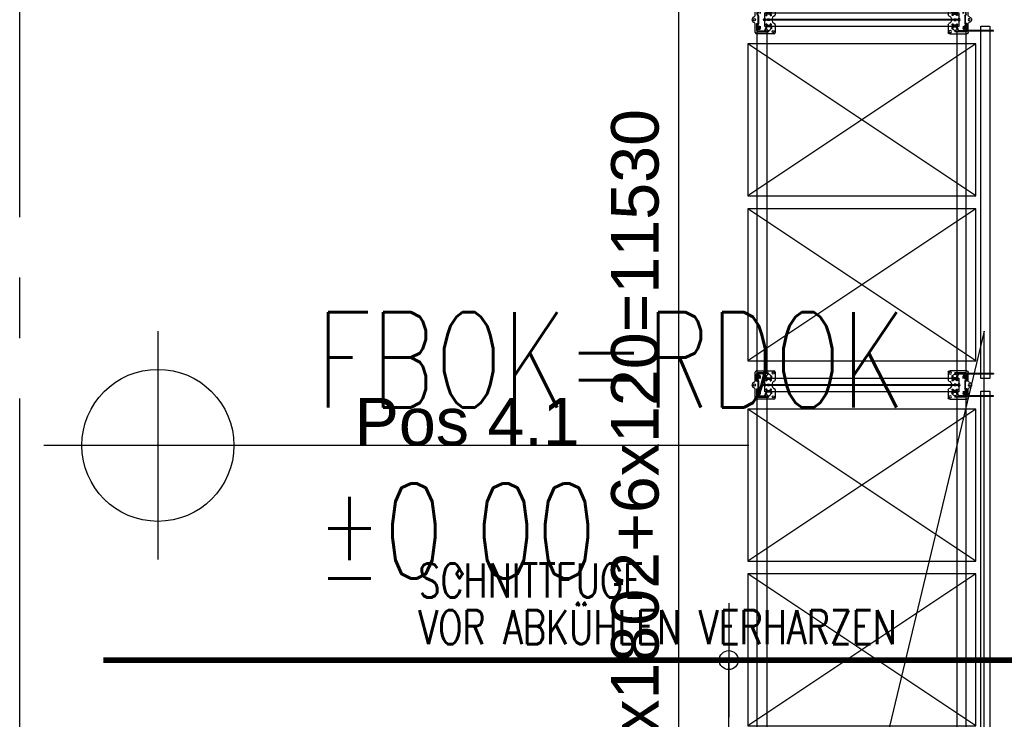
# Model space of a CAD drawing. Extents: x 34560 to 100229, y -303284 to -152113.
# Tile 45 of 74: x 34954 to 40134, y -164098 to -160416. Entities that reach past the tile are written whole.
import ezdxf
from ezdxf import colors
from ezdxf.entities.mleader import LeaderData, LeaderLine
from ezdxf.math import Vec2, Vec3

# ---------------------------------------------------------------- set-up
doc = ezdxf.new("R2010")
doc.units = 0
doc.header["$LTSCALE"] = 100
doc.header["$PDMODE"] = 1
for name, pattern in [('A_CGEG-_-____-A-$0$AUSGEZOGEN', [0]), ('A_CGEG-_-____-A-$0$MITTE2', [28.575, 19.05, -3.175, 3.175, -3.175]), ('A_CGEG-_-____-A-$0$VERDECKT2', [4.7625, 3.175, -1.5875]), ('MITTELLINIE', [2, 1.25, -0.25, 0.25, -0.25]), ('VERDECKT2', [0.1875, 0.125, -0.0625])]:
    doc.linetypes.add(name, pattern=pattern)
doc.layers.get('0').update_dxf_attribs({"linetype": 'CONTINUOUS'})
doc.layers.get('Defpoints').update_dxf_attribs({"linetype": 'CONTINUOUS'})
for name, color, linetype in [('A_CGEG-_-____-A-$0$A3-BEMA-HOE200', 8, 'A_CGEG-_-____-A-$0$AUSGEZOGEN'), ('A_CGEG-_-____-A-$0$A3-BEMA-SS-100', 8, 'CONTINUOUS'), ('A_CGEG-_-____-A-$0$A3-FUGE-------', 2, 'A_CGEG-_-____-A-$0$VERDECKT2'), ('A_CGEG-_-____-A-$0$A3-SCHN-LIN100', 50, 'A_CGEG-_-____-A-$0$MITTE2'), ('A_CGEG-_-____-A-$0$A3-SCHN-LIN200', 50, 'A_CGEG-_-____-A-$0$MITTE2'), ('A_CGEG-_-____-A-$0$A3-TEXT-A--100', 210, 'CONTINUOUS'), ('BITO_BUILDING', 8, 'CONTINUOUS'), ('BITO_DIMENSION', 7, 'CONTINUOUS'), ('BITO_FUßPLATTE', 2, 'CONTINUOUS'), ('BITO_PACKAGING', 4, 'CONTINUOUS'), ('BITO_RACKING_STA', 1, 'CONTINUOUS'), ('BITO_TEXT', 7, 'CONTINUOUS'), ('BITO_TRAVERSEN', 3, 'CONTINUOUS'), ('BITO_ZUBEHÖR', 5, 'CONTINUOUS')]:
    doc.layers.add(name, color=color, linetype=linetype)
doc.styles.add('A_CGEG-_-____-A-$0$NORMAL', font='romans.shx', dxfattribs={"width": 0.75})
doc.styles.get("Standard").update_dxf_attribs({"font": 'ARIAL.TTF'})
doc.dimstyles.new('BITO_100', dxfattribs={"dimscale": 100, "dimtxt": 2.5, "dimasz": 3, "dimexe": 1, "dimexo": 1, "dimgap": 1, "dimtad": 1, "dimdsep": 46, "dimtxsty": 'Standard', "dimcen": 0.09, "dimclrd": 256, "dimclre": 256, "dimclrt": 256, "dimazin": 0, "dimtfac": 0.8, "dimtix": 1, "dimtofl": 0, "dimtmove": 0, "dimatfit": 3, "dimfxl": 0, "dimtolj": 1, "dimtzin": 0, "dimlwd": -1, "dimarcsym": 0})

# ---------------------------------------------------------------- blocks, each defined once
blk = doc.blocks.new('A_CGEG-_-____-A-$0$EH200-02')
at = {"layer": 'A_CGEG-_-____-A-$0$A3-BEMA-HOE200'}
for p, q in [((0, 60), (0, -60)), ((310.94, 0), (-60, 0))]:
    blk.add_line(p, q, dxfattribs=at)
blk.add_circle((0, 0), 40, dxfattribs=at)
at = {"layer": 'A_CGEG-_-____-A-$0$A3-BEMA-HOE200', "style": 'A_CGEG-_-____-A-$0$NORMAL', "width": 0.75}
for tag, p in [('F??', (83.18, 20)), ('%%P0.00', (83.18, -70))]:
    blk.add_attdef(tag, p, '', height=50, dxfattribs=at)
blk = doc.blocks.new('A_CGEG-_-____-A-$0$ARCH-BEMTICK')
blk.add_line((0.3, 0), (-0.3, 0))
blk.add_circle((0, 0), 0.05)
blk = doc.blocks.new('EG-C-202ff GR kurz oReg')
at = {"layer": 'A_CGEG-_-____-A-$0$A3-BEMA-SS-100'}
for p, q in [((-624, 10800), (-109.8, 10800)), ((-469.8, 2100), (-469.8, 10800))]:
    blk.add_line(p, q, dxfattribs=at)
at = {"layer": 'A_CGEG-_-____-A-$0$A3-FUGE-------', "const_width": 30}
blk.add_lwpolyline([(1200, 10800), (-3760.5, 10800)], dxfattribs=at)
at = {"layer": 'A_CGEG-_-____-A-$0$A3-SCHN-LIN100'}
blk.add_line((-4200, 1700), (-4200, 17900), dxfattribs=at)
at = {"layer": 'A_CGEG-_-____-A-$0$A3-SCHN-LIN200'}
blk.add_line((-4200, 1700), (-4200, 17900), dxfattribs=at)
at = {"xscale": 10, "yscale": 10, "zscale": 10}
blk.add_blockref('A_CGEG-_-____-A-$0$EH200-02', (-3473, 11930.1), dxfattribs=at).add_auto_attribs({'F??': 'FBOK=RDOK', '%%P0.00': '%%p0.00'})
at = {"layer": 'A_CGEG-_-____-A-$0$A3-BEMA-SS-100', "xscale": 1000, "yscale": 1000, "zscale": 10, "rotation": 90}
blk.add_blockref('A_CGEG-_-____-A-$0$ARCH-BEMTICK', (-469.8, 10800), dxfattribs=at)
at = {"layer": 'A_CGEG-_-____-A-$0$A3-TEXT-A--100', "style": 'A_CGEG-_-____-A-$0$NORMAL', "width": 0.75}
for s, p in [('SCHNITTFUGE', (-2102.2, 11129.1)), ('VOR ABKÜHLEN VERHARZEN', (-2102.2, 10883.5))]:
    blk.add_text(s, height=180, dxfattribs=at).set_placement(p)
blk = doc.blocks.new('Stütze P4 ds')
at = {"color": 0}
for p, q in [((-47.5, 70.5), (-40, 70.5)), ((-47.5, 68.5), (-47.5, 70.5)), ((-40, 68.5), (-47.5, 68.5)), ((-37.5, 46.1), (-37.5, 66)), ((-35.5, 66), (-35.5, 46.1)), ((35.5, 46.1), (35.5, 66)), ((37.5, 66), (37.5, 46.1)), ((40, 70.5), (47.5, 70.5)), ((47.5, 68.5), (40, 68.5)), ((47.5, 70.5), (47.5, 68.5)), ((-60, -0.5), (-60, 33)), ((-58, 33), (-58, -0.5)), ((-57, 37.3), (-39.1, 43.8)), ((-38.5, 41.9), (-56.4, 35.4)), ((-21, 2), (21, 2)), ((21, 0), (-21, 0)), ((56.4, 35.4), (38.5, 41.9)), ((39.1, 43.8), (57, 37.3)), ((58, -0.5), (58, 33)), ((60, 33), (60, -0.5)), ((-57.5, -5), (-62.5, -5)), ((-60, -2.5), (-60, -7.5)), ((-55.5, -3), (-27.9, -3)), ((-27.9, -5), (-55.5, -5)), ((-25.7, -1.8), (-24.9, -0.2)), ((-23.1, -1.2), (-24, -2.8)), ((24, -2.8), (23.1, -1.2)), ((24.9, -0.2), (25.7, -1.8)), ((27.9, -3), (55.5, -3)), ((55.5, -5), (27.9, -5)), ((57.5, -5), (62.5, -5)), ((60, -2.5), (60, -7.5))]:
    blk.add_line(p, q, dxfattribs=at)
at = {"color": 5, "linetype": 'Continuous'}
for p, q in [((-40, 55), (-33, 55)), ((33, 55), (40, 55))]:
    blk.add_line(p, q, dxfattribs=at)
at = {"color": 6}
for p, q in [((-37.5, 60.1), (-35.5, 60.1)), ((35.5, 60.1), (37.5, 60.1)), ((-37.5, 49.8), (-35.5, 49.8)), ((35.5, 49.8), (37.5, 49.8)), ((-46.5, -5), (-46.5, -3)), ((-33, -3), (-33, -5)), ((-32.5, -3), (-32.5, -5)), ((32.5, -5), (32.5, -3)), ((33, -5), (33, -3)), ((46.5, -3), (46.5, -5))]:
    blk.add_line(p, q, dxfattribs=at)
at = {"color": 0}
for centre, radius, start, end in [((-40, 66), 4.5, 0, 90), ((-40, 66), 2.5, 0, 90), ((40, 66), 4.5, 90, 180), ((40, 66), 2.5, 90, 180), ((-55.5, 33), 4.5, 110, 180), ((-55.5, 33), 2.5, 110, 180), ((-40, 46.1), 2.5, 290, 0), ((-40, 46.1), 4.5, 290, 0), ((-21, -2.5), 4.5, 90, 150), ((-21, -2.5), 2.5, 90, 150), ((21, -2.5), 4.5, 30, 90), ((21, -2.5), 2.5, 30, 90), ((40, 46.1), 4.5, 180, 250), ((40, 46.1), 2.5, 180, 250), ((55.5, 33), 2.5, 0, 70), ((55.5, 33), 4.5, 0, 70), ((-55.5, -0.5), 4.5, 180, 270), ((-55.5, -0.5), 2.5, 180, 270), ((-27.9, -0.5), 2.5, 270, 330), ((-27.9, -0.5), 4.5, 270, 330), ((27.9, -0.5), 4.5, 210, 270), ((27.9, -0.5), 2.5, 210, 270), ((55.5, -0.5), 4.5, 270, 0), ((55.5, -0.5), 2.5, 270, 0)]:
    blk.add_arc(centre, radius, start, end, dxfattribs=at)
blk = doc.blocks.new('Fußplatte M mL DS')
at = {"color": 0}
for p, q in [((-75, -7), (-75, 82)), ((-67, 90), (-26.2, 90)), ((-56.5, 54.8), (-56.5, 55.2)), ((-46, 66.1), (-35.3, 66.5)), ((-35.3, 66.5), (-35.3, 66.5)), ((-35.3, 66.5), (-28.8, 66.5)), ((-29.3, 66.4), (-35.3, 66.4)), ((-35.3, 66), (-35.3, 66.4)), ((-35.3, 55.1), (-35.3, 66)), ((-35.3, 54.9), (-35.3, 55.1)), ((-35.3, 44), (-35.3, 54.9)), ((-29.3, 66), (-29.3, 66.4)), ((-29.3, 66), (-29.3, 55.1)), ((-29.3, 54.9), (-29.3, 55.1)), ((-29.3, 54.9), (-29.3, 44)), ((-3.5, 49.5), (-3.5, 58.5)), ((-2.6, 58.7), (0, 54.9)), ((-2.5, 56.9), (-2.5, 49.5)), ((-0.5, 53.8), (-2.5, 56.9)), ((0, 54.9), (2.6, 58.8)), ((2.5, 56.9), (0.5, 53.8)), ((2.5, 49.5), (2.5, 56.9)), ((3.5, 58.5), (3.5, 49.5)), ((26.2, 90), (67, 90)), ((31, 66.5), (27.6, 66.5)), ((28.8, 66.5), (35.3, 66.5)), ((29.3, 66), (29.3, 66.4)), ((29.3, 55.1), (29.3, 66)), ((29.3, 54.9), (29.3, 55.1)), ((29.3, 44), (29.3, 54.9)), ((29.5, 66.4), (35.3, 66.4)), ((35.3, 66.5), (35.3, 66.5)), ((35.3, 66.5), (46, 66.1)), ((35.3, 66), (35.3, 66.4)), ((35.3, 66), (35.3, 55.1)), ((35.3, 54.9), (35.3, 55.1)), ((35.3, 54.9), (35.3, 44)), ((56.6, 55.2), (56.6, 54.8)), ((75, 82), (75, -7)), ((-51.1, 3.9), (-51.1, 7.1)), ((-49.8, 7), (-49.8, 4)), ((-47.1, 11.1), (-34.9, 11.1)), ((-42.7, 11), (-46.9, 11)), ((-46.9, 0), (-42.7, 0)), ((-35.3, 43.5), (-46, 43.9)), ((-45.5, 7), (-45.5, 4)), ((-36.1, 11), (-42.7, 11)), ((-42.7, 0), (-36.1, 0)), ((-33.3, 11), (-36.1, 11)), ((-33.3, 0), (-36.1, 0)), ((-35.3, 43.6), (-35.3, 44)), ((-29.5, 43.6), (-35.3, 43.6)), ((-28.8, 43.5), (-35.3, 43.5)), ((-35.3, 43.5), (-35.3, 43.5)), ((-34.9, 11.1), (-34.9, 11)), ((-34.9, 11), (-33.3, 11)), ((-33.3, 11), (-33.3, 11)), ((-33.3, 11), (-33.3, 11)), ((-33.3, 0), (-33.3, 0)), ((-33.3, 0), (-33.3, 0)), ((-31, 43.5), (-27.6, 43.5)), ((-29.3, 43.6), (-29.3, 44)), ((27.6, 43.5), (31, 43.5)), ((35.3, 43.5), (28.8, 43.5)), ((29.3, 43.6), (29.3, 44)), ((35.3, 43.6), (29.5, 43.6)), ((33.3, 11), (33.3, 11)), ((33.3, 11), (33.3, 11)), ((33.3, 11), (34.9, 11)), ((33.3, 11), (36.1, 11)), ((33.3, 0), (33.3, 0)), ((33.3, 0), (33.3, 0)), ((33.3, 0), (36.1, 0)), ((34.9, 11), (34.9, 11.1)), ((34.9, 11.1), (47.1, 11.1)), ((35.3, 43.6), (35.3, 44)), ((46, 43.9), (35.3, 43.5)), ((35.3, 43.5), (35.3, 43.5)), ((36.1, 11), (42.7, 11)), ((42.7, 0), (36.1, 0)), ((46.9, 11), (42.7, 11)), ((42.7, 0), (46.9, 0)), ((45.5, 7), (45.5, 4)), ((49.8, 7), (49.8, 4)), ((51.1, 7.1), (51.1, 3.9)), ((-26.2, -15), (-67, -15)), ((-34.9, -0.1), (-47.1, -0.1)), ((-33.3, 0), (-34.9, 0)), ((-34.9, 0), (-34.9, -0.1)), ((67, -15), (26.2, -15)), ((34.9, 0), (33.3, 0)), ((34.9, -0.1), (34.9, 0)), ((47.1, -0.1), (34.9, -0.1))]:
    blk.add_line(p, q, dxfattribs=at)
at = {"color": 0, "ltscale": 11.42808}
for p, q in [((-35.3, 60.5), (-29.3, 60.5)), ((35.3, 60.5), (29.3, 60.5)), ((-35.3, 49.5), (-29.3, 49.5)), ((35.3, 49.5), (29.3, 49.5))]:
    blk.add_line(p, q, dxfattribs=at)
at = {"color": 0, "flags": 128}
for points in [[(-27.6, 66.5), (-27.7, 66.5), (-27.8, 66.5), (-27.9, 66.5), (-28.1, 66.5), (-28.2, 66.5), (-28.3, 66.5), (-28.4, 66.4), (-28.5, 66.4), (-28.6, 66.4), (-28.7, 66.4), (-28.7, 66.4), (-28.8, 66.4), (-28.9, 66.4), (-28.9, 66.4), (-29, 66.4), (-29.1, 66.4), (-29.1, 66.4), (-29.1, 66.4), (-29.2, 66.4), (-29.2, 66.4), (-29.2, 66.4), (-29.2, 66.4), (-29.3, 66.4), (-29.3, 66.4)], [(-25.3, 63), (-25.4, 63), (-25.6, 63), (-25.7, 63.1), (-25.9, 63.1), (-26, 63.2), (-26.2, 63.3), (-26.3, 63.4), (-26.5, 63.5), (-26.6, 63.6), (-26.7, 63.7), (-26.8, 63.9), (-26.9, 64), (-27, 64.2), (-27.1, 64.4), (-27.2, 64.6), (-27.3, 64.7), (-27.3, 64.9), (-27.4, 65.1), (-27.5, 65.4), (-27.5, 65.6), (-27.5, 65.8), (-27.5, 66), (-27.6, 66.2), (-27.6, 66.5)], [(-3.5, 58.5), (-3.5, 58.5), (-3.5, 58.6), (-3.5, 58.6), (-3.5, 58.7), (-3.5, 58.7), (-3.5, 58.7), (-3.5, 58.7), (-3.4, 58.8), (-3.4, 58.8), (-3.4, 58.8), (-3.4, 58.9), (-3.4, 58.9), (-3.4, 58.9), (-3.3, 58.9), (-3.3, 58.9), (-3.3, 58.9), (-3.2, 59), (-3.2, 59), (-3.2, 59), (-3.1, 59), (-3.1, 59), (-3.1, 59), (-3, 59), (-3, 59)], [(-3, 59), (-3, 59), (-3, 59), (-2.9, 59), (-2.9, 59), (-2.9, 59), (-2.9, 59), (-2.8, 59), (-2.8, 59), (-2.8, 59), (-2.8, 59), (-2.8, 58.9), (-2.8, 58.9), (-2.7, 58.9), (-2.7, 58.9), (-2.7, 58.9), (-2.7, 58.9), (-2.7, 58.9), (-2.7, 58.9), (-2.6, 58.8), (-2.6, 58.8), (-2.6, 58.8), (-2.6, 58.8), (-2.6, 58.8), (-2.6, 58.7)], [(0, 53.5), (0, 53.5), (0, 53.5), (-0.1, 53.5), (-0.1, 53.5), (-0.1, 53.5), (-0.1, 53.5), (-0.2, 53.5), (-0.2, 53.5), (-0.2, 53.5), (-0.2, 53.6), (-0.2, 53.6), (-0.3, 53.6), (-0.3, 53.6), (-0.3, 53.6), (-0.3, 53.6), (-0.3, 53.6), (-0.3, 53.7), (-0.4, 53.7), (-0.4, 53.7), (-0.4, 53.7), (-0.4, 53.7), (-0.4, 53.8), (-0.5, 53.8), (-0.5, 53.8)], [(0.5, 53.8), (0.4, 53.8), (0.4, 53.8), (0.4, 53.7), (0.4, 53.7), (0.4, 53.7), (0.4, 53.7), (0.3, 53.7), (0.3, 53.6), (0.3, 53.6), (0.3, 53.6), (0.3, 53.6), (0.2, 53.6), (0.2, 53.6), (0.2, 53.6), (0.2, 53.5), (0.2, 53.5), (0.1, 53.5), (0.1, 53.5), (0.1, 53.5), (0.1, 53.5), (0.1, 53.5), (0, 53.5), (0, 53.5), (0, 53.5)], [(2.6, 58.8), (2.6, 58.8), (2.6, 58.8), (2.6, 58.8), (2.6, 58.8), (2.6, 58.9), (2.7, 58.9), (2.7, 58.9), (2.7, 58.9), (2.7, 58.9), (2.7, 58.9), (2.7, 58.9), (2.8, 58.9), (2.8, 59), (2.8, 59), (2.8, 59), (2.8, 59), (2.8, 59), (2.9, 59), (2.9, 59), (2.9, 59), (2.9, 59), (3, 59), (3, 59), (3, 59)], [(3, 59), (3, 59), (3.1, 59), (3.1, 59), (3.1, 59), (3.2, 59), (3.2, 59), (3.2, 59), (3.3, 58.9), (3.3, 58.9), (3.3, 58.9), (3.4, 58.9), (3.4, 58.9), (3.4, 58.9), (3.4, 58.8), (3.4, 58.8), (3.4, 58.8), (3.5, 58.7), (3.5, 58.7), (3.5, 58.7), (3.5, 58.7), (3.5, 58.6), (3.5, 58.6), (3.5, 58.5), (3.5, 58.5)], [(27.6, 66.5), (27.6, 66.2), (27.5, 66), (27.5, 65.8), (27.5, 65.6), (27.5, 65.4), (27.4, 65.1), (27.3, 64.9), (27.3, 64.7), (27.2, 64.6), (27.1, 64.4), (27, 64.2), (26.9, 64), (26.8, 63.9), (26.7, 63.7), (26.6, 63.6), (26.5, 63.5), (26.3, 63.4), (26.2, 63.3), (26, 63.2), (25.9, 63.1), (25.7, 63.1), (25.6, 63), (25.4, 63), (25.3, 63)], [(27.6, 66.5), (27.7, 66.5), (27.8, 66.5), (27.9, 66.5), (28.1, 66.5), (28.2, 66.5), (28.3, 66.5), (28.4, 66.4), (28.5, 66.4), (28.6, 66.4), (28.7, 66.4), (28.7, 66.4), (28.8, 66.4), (28.9, 66.4), (28.9, 66.4), (29, 66.4), (29.1, 66.4), (29.1, 66.4), (29.1, 66.4), (29.2, 66.4), (29.2, 66.4), (29.2, 66.4), (29.2, 66.4), (29.3, 66.4), (29.3, 66.4)], [(35.3, 66.4), (35.3, 66.4), (35.2, 66.4), (35.2, 66.4), (35.1, 66.4), (35.1, 66.4), (35, 66.4), (34.9, 66.4), (34.8, 66.4), (34.6, 66.4), (34.5, 66.4), (34.3, 66.4), (34.1, 66.4), (33.9, 66.4), (33.7, 66.4), (33.5, 66.4), (33.3, 66.4), (33, 66.4), (32.8, 66.5), (32.5, 66.5), (32.2, 66.5), (32, 66.5), (31.7, 66.5), (31.3, 66.5), (31, 66.5)], [(-35.3, 43.6), (-35.3, 43.6), (-35.2, 43.6), (-35.2, 43.6), (-35.1, 43.6), (-35.1, 43.6), (-35, 43.6), (-34.9, 43.6), (-34.8, 43.6), (-34.6, 43.6), (-34.5, 43.6), (-34.3, 43.6), (-34.1, 43.6), (-34, 43.6), (-33.7, 43.6), (-33.5, 43.6), (-33.3, 43.6), (-33.1, 43.6), (-32.8, 43.5), (-32.5, 43.5), (-32.3, 43.5), (-32, 43.5), (-31.7, 43.5), (-31.4, 43.5), (-31, 43.5)], [(-27.6, 43.5), (-27.7, 43.5), (-27.8, 43.5), (-27.9, 43.5), (-28.1, 43.5), (-28.2, 43.5), (-28.3, 43.5), (-28.4, 43.6), (-28.5, 43.6), (-28.6, 43.6), (-28.7, 43.6), (-28.7, 43.6), (-28.8, 43.6), (-28.9, 43.6), (-28.9, 43.6), (-29, 43.6), (-29.1, 43.6), (-29.1, 43.6), (-29.1, 43.6), (-29.2, 43.6), (-29.2, 43.6), (-29.2, 43.6), (-29.2, 43.6), (-29.3, 43.6), (-29.3, 43.6)], [(-27.6, 43.5), (-27.6, 43.8), (-27.6, 44), (-27.5, 44.2), (-27.5, 44.4), (-27.5, 44.6), (-27.4, 44.9), (-27.4, 45.1), (-27.3, 45.3), (-27.2, 45.5), (-27.1, 45.6), (-27, 45.8), (-26.9, 46), (-26.8, 46.1), (-26.7, 46.3), (-26.6, 46.4), (-26.5, 46.5), (-26.3, 46.6), (-26.2, 46.7), (-26, 46.8), (-25.9, 46.9), (-25.7, 46.9), (-25.6, 47), (-25.4, 47), (-25.3, 47)], [(-3, 49), (-3, 49), (-3.1, 49), (-3.1, 49), (-3.1, 49), (-3.2, 49), (-3.2, 49), (-3.2, 49), (-3.3, 49.1), (-3.3, 49.1), (-3.3, 49.1), (-3.4, 49.1), (-3.4, 49.1), (-3.4, 49.1), (-3.4, 49.2), (-3.4, 49.2), (-3.4, 49.2), (-3.5, 49.3), (-3.5, 49.3), (-3.5, 49.3), (-3.5, 49.3), (-3.5, 49.4), (-3.5, 49.4), (-3.5, 49.5), (-3.5, 49.5)], [(-2.5, 49.5), (-2.5, 49.5), (-2.5, 49.4), (-2.5, 49.4), (-2.5, 49.3), (-2.5, 49.3), (-2.5, 49.3), (-2.5, 49.3), (-2.6, 49.2), (-2.6, 49.2), (-2.6, 49.2), (-2.6, 49.1), (-2.6, 49.1), (-2.6, 49.1), (-2.7, 49.1), (-2.7, 49.1), (-2.7, 49.1), (-2.7, 49), (-2.8, 49), (-2.8, 49), (-2.8, 49), (-2.9, 49), (-2.9, 49), (-3, 49), (-3, 49)], [(3, 49), (3, 49), (2.9, 49), (2.9, 49), (2.8, 49), (2.8, 49), (2.8, 49), (2.7, 49), (2.7, 49.1), (2.7, 49.1), (2.7, 49.1), (2.6, 49.1), (2.6, 49.1), (2.6, 49.1), (2.6, 49.2), (2.6, 49.2), (2.6, 49.2), (2.5, 49.3), (2.5, 49.3), (2.5, 49.3), (2.5, 49.3), (2.5, 49.4), (2.5, 49.4), (2.5, 49.5), (2.5, 49.5)], [(3.5, 49.5), (3.5, 49.5), (3.5, 49.4), (3.5, 49.4), (3.5, 49.3), (3.5, 49.3), (3.5, 49.3), (3.5, 49.3), (3.4, 49.2), (3.4, 49.2), (3.4, 49.2), (3.4, 49.1), (3.4, 49.1), (3.4, 49.1), (3.3, 49.1), (3.3, 49.1), (3.3, 49.1), (3.2, 49), (3.2, 49), (3.2, 49), (3.1, 49), (3.1, 49), (3.1, 49), (3, 49), (3, 49)], [(25.3, 47), (25.4, 47), (25.6, 47), (25.7, 46.9), (25.9, 46.9), (26, 46.8), (26.2, 46.7), (26.3, 46.6), (26.5, 46.5), (26.6, 46.4), (26.7, 46.3), (26.8, 46.1), (26.9, 46), (27, 45.8), (27.1, 45.6), (27.2, 45.5), (27.3, 45.3), (27.4, 45.1), (27.4, 44.9), (27.5, 44.6), (27.5, 44.4), (27.5, 44.2), (27.6, 44), (27.6, 43.8), (27.6, 43.5)], [(27.6, 43.5), (27.7, 43.5), (27.8, 43.5), (27.9, 43.5), (28.1, 43.5), (28.2, 43.5), (28.3, 43.5), (28.4, 43.6), (28.5, 43.6), (28.6, 43.6), (28.7, 43.6), (28.7, 43.6), (28.8, 43.6), (28.9, 43.6), (28.9, 43.6), (29, 43.6), (29.1, 43.6), (29.1, 43.6), (29.1, 43.6), (29.2, 43.6), (29.2, 43.6), (29.2, 43.6), (29.2, 43.6), (29.3, 43.6), (29.3, 43.6)], [(35.3, 43.6), (35.3, 43.6), (35.2, 43.6), (35.2, 43.6), (35.1, 43.6), (35.1, 43.6), (35, 43.6), (34.9, 43.6), (34.8, 43.6), (34.6, 43.6), (34.5, 43.6), (34.3, 43.6), (34.1, 43.6), (34, 43.6), (33.7, 43.6), (33.5, 43.6), (33.3, 43.6), (33.1, 43.6), (32.8, 43.5), (32.5, 43.5), (32.3, 43.5), (32, 43.5), (31.7, 43.5), (31.4, 43.5), (31, 43.5)]]:
    blk.add_lwpolyline(points, dxfattribs=at)
at = {"color": 0}
for centre, radius in [((-62.5, 79.2), 5.75), ((62.5, 79.2), 5.75), ((0, 34), 6.5), ((0, -20), 5.75)]:
    blk.add_circle(centre, radius, dxfattribs=at)
for centre, radius, start, end in [((-67, 82), 8, 90, 180), ((-45.6, 55.2), 10.9, 92, 180), ((-45.6, 54.8), 10.9, 180, 268), ((-25.2, 66.5), 3.5, 269.8363, 180), ((-26.2, 84), 6, 20.9248, 90), ((0, 94), 22, 200.9248, 339.0752), ((26.2, 84), 6, 90, 159.0752), ((25.2, 66.5), 3.5, 0, 270.1637), ((45.6, 55.2), 10.9, 0, 88), ((45.6, 54.8), 10.9, 272, 0), ((67, 82), 8, 0, 90), ((-47.1, 7.1), 4, 90, 180), ((-47.1, 3.9), 4, 180, 270), ((-25.3, 43.5), 3.5, 180.1637, 90), ((25.3, 43.5), 3.5, 90, 359.8363), ((47.1, 7.1), 4, 0, 90), ((47.1, 3.9), 4, 270, 0), ((-67, -7), 8, 180, 270), ((-26.2, -29), 14, 20.9248, 90), ((0, -19), 14, 200.9248, 339.0752), ((26.2, -29), 14, 90, 159.0752), ((67, -7), 8, 270, 0)]:
    blk.add_arc(centre, radius, start, end, dxfattribs=at)
for centre, major_axis, start_param, end_param in [((-46.9, 7), (0, 4), 0, 1.570796), ((-46.9, 4), (0, -4), 4.712389, 6.283185), ((-42.7, 7), (0, 4), 0, 1.570796), ((-42.7, 4), (0, -4), 4.712389, 6.283185), ((42.7, 7), (0, 4), 4.712389, 6.283185), ((42.7, 4), (0, -4), 0, 1.570796), ((46.9, 7), (0, 4), 4.712389, 6.283185), ((46.9, 4), (0, -4), 0, 1.570796)]:
    blk.add_ellipse(centre, major_axis=major_axis, ratio=0.707107, start_param=start_param, end_param=end_param, dxfattribs=at)
blk = doc.blocks.new('*U432')
at = {"layer": 'BITO_ZUBEHÖR', "color": 0}
for p, q in [((-35.5, -40), (-0.5, -40)), ((-35.5, -1060), (-35.5, -40)), ((-0.5, -40), (-0.5, -1060)), ((0.5, -40), (35.5, -40)), ((0.5, -1060), (0.5, -40)), ((35.5, -40), (35.5, -1060)), ((-0.5, -1060), (-35.5, -1060)), ((35.5, -1060), (0.5, -1060))]:
    blk.add_line(p, q, dxfattribs=at)
at = {"color": 0, "xscale": -1, "rotation": 180}
blk.add_blockref('Stütze P4 ds', (0, -5), dxfattribs=at)
at = {"color": 0}
blk.add_blockref('Stütze P4 ds', (0, -1095), dxfattribs=at)
at = {"layer": 'BITO_FUßPLATTE', "xscale": -1, "rotation": 180}
blk.add_blockref('Fußplatte M mL DS', (0, -5), dxfattribs=at)
at = {"layer": 'BITO_FUßPLATTE'}
blk.add_blockref('Fußplatte M mL DS', (0, -1095), dxfattribs=at)
blk = doc.blocks.new('*U394')
at = {"layer": 'BITO_TRAVERSEN', "linetype": 'ByBlock'}
for p, q in [((0, 60), (0, 4)), ((0, 60), (4, 60)), ((4, 4), (4, 60)), ((1798, 4), (1798, 60)), ((1802, 60), (1798, 60)), ((1802, 60), (1802, 4)), ((-4, 0), (-40, 0)), ((-27.8, 7.5), (-26.8, 8.9)), ((-27.8, 0), (-27.8, 7.5)), ((-21.1, 9.9), (-22.4, 9.9)), ((-16.7, 8.9), (-15.7, 7.5)), ((-15.7, 0), (-15.7, 7.5)), ((1806, 0), (1842, 0)), ((1818.7, 8.9), (1817.7, 7.5)), ((1817.7, 0), (1817.7, 7.5)), ((1823.1, 9.9), (1824.4, 9.9)), ((1829.8, 7.5), (1828.8, 8.9)), ((1829.8, 0), (1829.8, 7.5)), ((-40, -4), (-40, 0)), ((-40, -4), (-4, -4)), ((1842, -4), (1806, -4)), ((1842, -4), (1842, 0))]:
    blk.add_line(p, q, dxfattribs=at)
at = {"layer": 'BITO_TRAVERSEN', "linetype": 'ByBlock', "ltscale": 9.825358}
for p, q in [((-21.8, 0), (-21.8, 8.8)), ((1823.8, 0), (1823.8, 8.8))]:
    blk.add_line(p, q, dxfattribs=at)
at = {"layer": 'BITO_TRAVERSEN', "ltscale": 7.618686}
for p, q in [((0, 43), (4, 43)), ((0, 33), (4, 33)), ((0, 29), (4, 29)), ((0, 23), (4, 23)), ((0, 13), (4, 13)), ((1802, 43), (1798, 43)), ((1802, 33), (1798, 33)), ((1802, 29), (1798, 29)), ((1802, 23), (1798, 23)), ((1802, 13), (1798, 13))]:
    blk.add_line(p, q, dxfattribs=at)
at = {"layer": 'BITO_TRAVERSEN'}
blk.add_lwpolyline([(4, 50), (1798, 50), (1798, 0), (4, 0)], close=True, dxfattribs=at)
at = {"layer": 'BITO_TRAVERSEN', "linetype": 'ByBlock'}
for centre, radius, start, end in [((-4, 4), 8, 270, 0), ((-4, 4), 4, 270, 0), ((1806, 4), 8, 180, 270), ((1806, 4), 4, 180, 270)]:
    blk.add_arc(centre, radius, start, end, dxfattribs=at)
for centre, major_axis, start_param, end_param in [((-22.4, 8.7), (-4.5, 0), 4.712389, 6.099926), ((-21.1, 8.7), (4.5, 0), 0.18326, 1.570796)]:
    blk.add_ellipse(centre, major_axis=major_axis, ratio=0.258819, start_param=start_param, end_param=end_param, dxfattribs=at)
at = {"layer": 'BITO_TRAVERSEN', "linetype": 'ByBlock', "extrusion": (0, 0, -1)}
for centre, major_axis, start_param, end_param in [((1823.1, 8.7), (4.5, 0), 3.324852, 4.712389), ((1824.4, 8.7), (-4.5, 0), 1.570796, 2.958333)]:
    blk.add_ellipse(centre, major_axis=major_axis, ratio=0.258819, start_param=start_param, end_param=end_param, dxfattribs=at)
blk = doc.blocks.new('*U398')
at = {"layer": 'BITO_TRAVERSEN', "linetype": 'ByBlock'}
for p, q in [((-40, 4), (-40, 0)), ((-40, 4), (-4, 4)), ((-4, 0), (-40, 0)), ((-27.8, 0), (-27.8, -7.5)), ((-15.7, 0), (-15.7, -7.5)), ((1842, 4), (1806, 4)), ((1806, 0), (1842, 0)), ((1817.7, 0), (1817.7, -7.5)), ((1829.8, 0), (1829.8, -7.5)), ((1842, 4), (1842, 0)), ((-27.8, -7.5), (-26.8, -8.9)), ((-21.1, -9.9), (-22.4, -9.9)), ((-16.7, -8.9), (-15.7, -7.5)), ((0, -60), (0, -4)), ((4, -4), (4, -60)), ((1798, -4), (1798, -60)), ((1802, -60), (1802, -4)), ((1818.7, -8.9), (1817.7, -7.5)), ((1823.1, -9.9), (1824.4, -9.9)), ((1829.8, -7.5), (1828.8, -8.9)), ((0, -60), (4, -60)), ((1802, -60), (1798, -60))]:
    blk.add_line(p, q, dxfattribs=at)
at = {"layer": 'BITO_TRAVERSEN', "linetype": 'ByBlock', "ltscale": 9.825358}
for p, q in [((-21.8, 0), (-21.8, -8.8)), ((1823.8, 0), (1823.8, -8.8))]:
    blk.add_line(p, q, dxfattribs=at)
at = {"layer": 'BITO_TRAVERSEN', "ltscale": 7.618686}
for p, q in [((0, -13), (4, -13)), ((0, -23), (4, -23)), ((0, -29), (4, -29)), ((0, -33), (4, -33)), ((0, -43), (4, -43)), ((1802, -13), (1798, -13)), ((1802, -23), (1798, -23)), ((1802, -29), (1798, -29)), ((1802, -33), (1798, -33)), ((1802, -43), (1798, -43))]:
    blk.add_line(p, q, dxfattribs=at)
at = {"layer": 'BITO_TRAVERSEN'}
blk.add_lwpolyline([(4, -50), (1798, -50), (1798, 0), (4, 0)], close=True, dxfattribs=at)
at = {"layer": 'BITO_TRAVERSEN', "linetype": 'ByBlock'}
for centre, radius, start, end in [((-4, -4), 8, 0, 90), ((-4, -4), 4, 0, 90), ((1806, -4), 8, 90, 180), ((1806, -4), 4, 90, 180)]:
    blk.add_arc(centre, radius, start, end, dxfattribs=at)
at = {"layer": 'BITO_TRAVERSEN', "linetype": 'ByBlock', "extrusion": (0, 0, -1)}
for centre, major_axis, start_param, end_param in [((-22.4, -8.7), (-4.5, 0), 4.712389, 6.099926), ((-21.1, -8.7), (4.5, 0), 0.18326, 1.570796)]:
    blk.add_ellipse(centre, major_axis=major_axis, ratio=0.258819, start_param=start_param, end_param=end_param, dxfattribs=at)
at = {"layer": 'BITO_TRAVERSEN', "linetype": 'ByBlock'}
for centre, major_axis, start_param, end_param in [((1823.1, -8.7), (-4.5, 0), 0.18326, 1.570796), ((1824.4, -8.7), (4.5, 0), 4.712389, 6.099926)]:
    blk.add_ellipse(centre, major_axis=major_axis, ratio=0.258819, start_param=start_param, end_param=end_param, dxfattribs=at)
blk = doc.blocks.new('*U98')
at = {"color": 0}
for p, q in [((1200, 0), (0, 800)), ((1200, 800), (0, 0))]:
    blk.add_line(p, q, dxfattribs=at)
blk.add_lwpolyline([(0, 0), (1200, 0), (1200, 800), (0, 800)], close=True, dxfattribs=at)
blk = doc.blocks.new('*U402')
at = {"layer": 'BITO_ZUBEHÖR', "linetype": 'MITTELLINIE'}
for p, q in [((-5.5, 134), (2.5, 134)), ((1807.5, 134), (1799.5, 134)), ((2.5, 100), (-5.5, 100)), ((1799.5, 100), (1807.5, 100)), ((-20, 1), (-20, -7.8)), ((1822, 1), (1822, -7.8))]:
    blk.add_line(p, q, dxfattribs=at)
at = {"layer": 'BITO_ZUBEHÖR'}
for p, q in [((-3, 144), (-3, 7)), ((0, 144), (-3, 144)), ((0, 144), (0, 7)), ((1802, 144), (1802, 7)), ((1802, 144), (1805, 144)), ((1805, 144), (1805, 7)), ((-31, 3), (-7, 3)), ((-31, 3), (-31, 0)), ((-31, 0), (-7, 0)), ((-25.8, 0), (-25.8, -5.3)), ((-14.3, 0), (-14.3, -5.3)), ((1833, 3), (1809, 3)), ((1833, 3), (1833, 0)), ((-25.8, -5.3), (-25.4, -5.8)), ((-19.1, -6.8), (-20.9, -6.8)), ((-14.6, -5.8), (-14.3, -5.3)), ((1833, 0), (1809, 0)), ((1816.2, 0), (1816.2, -5.3)), ((1816.6, -5.8), (1816.2, -5.3)), ((1821.1, -6.8), (1822.9, -6.8)), ((1827.7, -5.3), (1827.4, -5.8)), ((1827.7, 0), (1827.7, -5.3))]:
    blk.add_line(p, q, dxfattribs=at)
at = {"layer": 'BITO_ZUBEHÖR', "linetype": 'VERDECKT2'}
for p, q in [((-3, 137.2), (0, 137.2)), ((-3, 130.7), (0, 130.7)), ((-3, 123.5), (0, 123.5)), ((1805, 137.2), (1802, 137.2)), ((1805, 130.7), (1802, 130.7)), ((1805, 123.5), (1802, 123.5)), ((0, 76.5), (-3, 76.5)), ((1802, 76.5), (1805, 76.5)), ((-25.8, 3), (-25.8, 0)), ((-14.3, 0), (-14.3, 3)), ((1816.2, 0), (1816.2, 3)), ((1827.7, 3), (1827.7, 0))]:
    blk.add_line(p, q, dxfattribs=at)
at = {"layer": 'BITO_ZUBEHÖR'}
blk.add_lwpolyline([(-26.5, 76.5), (-26.5, 123.5), (1828.5, 123.5), (1828.5, 76.5)], close=True, dxfattribs=at)
for centre, radius, start, end in [((-7, 7), 4, 270, 0), ((-7, 7), 7, 270, 0), ((1809, 7), 7, 180, 270), ((1809, 7), 4, 180, 270)]:
    blk.add_arc(centre, radius, start, end, dxfattribs=at)
at = {"layer": 'BITO_ZUBEHÖR', "extrusion": (0, 0, -1)}
for centre, start_param, end_param in [((-20.9, -5.6), 4.712389, 6.099926), ((-19.1, -5.6), 3.324852, 4.712389)]:
    blk.add_ellipse(centre, major_axis=(-4.5, 0), ratio=0.258819, start_param=start_param, end_param=end_param, dxfattribs=at)
at = {"layer": 'BITO_ZUBEHÖR'}
for centre, major_axis, start_param, end_param in [((1821.1, -5.6), (4.5, 0), 3.324852, 4.712389), ((1822.9, -5.6), (-4.5, 0), 1.570796, 2.958333)]:
    blk.add_ellipse(centre, major_axis=major_axis, ratio=0.258819, start_param=start_param, end_param=end_param, dxfattribs=at)
blk = doc.blocks.new('Pos. 4.1 DS')
at = {"layer": 'BITO_PACKAGING'}
for p in [(-1150, -3809.5), (-1150, -4676.5), (-1150, -5731.5), (-1150, -6598.5)]:
    blk.add_blockref('*U98', p, dxfattribs=at)
at = {"layer": 'BITO_RACKING_STA', "rotation": 270}
for p in [(0, -2882), (0, -4804)]:
    blk.add_blockref('*U432', p, dxfattribs=at)
at = {"layer": 'BITO_RACKING_STA', "color": 3, "rotation": 270}
for name, p in [('*U394', (-1100, -2942)), ('*U398', (0, -2942)), ('*U394', (-1100, -4864)), ('*U398', (0, -4864))]:
    blk.add_blockref(name, p, dxfattribs=at)
at = {"layer": 'BITO_RACKING_STA', "color": 5, "rotation": 270}
for p in [(0, -2942), (0, -4864)]:
    blk.add_blockref('*U402', p, dxfattribs=at)
blk = doc.blocks.new('*D272')
at = {"layer": 'BITO_DIMENSION', "lineweight": -2}
for p, q in [((38755.6, -157534.3), (38320.3, -157534.3)), ((38755.6, -169064.3), (38320.3, -169064.3))]:
    blk.add_line(p, q, dxfattribs=at)
at = {"layer": 'BITO_DIMENSION'}
blk.add_line((38420.3, -157834.3), (38420.3, -168764.3), dxfattribs=at)
for points in [[(38370.3, -157834.3), (38470.3, -157834.3), (38420.3, -157534.3)], [(38370.3, -168764.3), (38470.3, -168764.3), (38420.3, -169064.3)]]:
    blk.add_solid(points, dxfattribs=at)
at = {"layer": 'Defpoints', "color": 0}
for p in [(38855.6, -157534.3), (38420.3, -169064.3), (38855.6, -169064.3)]:
    blk.add_point(p, dxfattribs=at)
at = {"layer": 'BITO_DIMENSION', "insert": (38192.6, -163299.3), "char_height": 250, "attachment_point": 5, "rotation": 90}
blk.add_mtext('\\A1;2x2702+3x1802+6x120=11530', dxfattribs=at)

msp = doc.modelspace()

# ---------------------------------------------------------------- block references
at = {"layer": 'BITO_BUILDING', "color": 6}
msp.add_blockref('EG-C-202ff GR kurz oReg', (39154.335, -174586.328), dxfattribs=at)
at = {"layer": 'BITO_RACKING_STA'}
msp.add_blockref('Pos. 4.1 DS', (39934.335, -157534.328), dxfattribs=at)

# ---------------------------------------------------------------- texts
at = {"layer": 'BITO_TEXT', "insert": (36716.277, -162406.293), "char_height": 250, "width": 1250.28392, "attachment_point": 1}
msp.add_mtext('Pos 4.1', dxfattribs=at)

# ---------------------------------------------------------------- dimensions: what is measured, and where the dimension line sits
at = {"layer": 'BITO_DIMENSION'}
dim = msp.add_linear_dim(base=(38420.333, -169064.328), p1=(38855.609, -157534.328), p2=(38855.609, -169064.328), angle=90, text='2x2702+3x1802+6x120=<>', dimstyle='BITO_100', dxfattribs=at)
dim.commit()
dim.dimension.update_dxf_attribs({"geometry": '*D272', "text_midpoint": (38192.605, -163299.328)})

# ---------------------------------------------------------------- leaders
ml = msp.add_multileader_mtext('Standard', dxfattribs=at)
ml.set_content('je 5x DSP', color=256)
ml.set_leader_properties()
ml.build(insert=Vec2(0, 0))
ml.multileader.update_dxf_attribs({"text_right_attachment_type": 6, "dogleg_length": 0.36, "arrow_head_size": 250, "scale": 100})
ctx = ml.context
ctx.base_point, ctx.scale, ctx.char_height, ctx.arrow_head_size, ctx.landing_gap_size, ctx.plane_origin = Vec3(36869.957, -166850.986), 100, 250, 250, 200, Vec3(40029.593, -167571.3)
ctx.right_attachment, ctx.text_align_type = 6, 2
notes = []
notes.append((ctx, [(0, (1, 1, 0), (38843.645, -167012.736), (-1, 0), 36, [(1, [(40029.593, -167571.3), (40027.6, -162054.501)], 0, [])])]))
ctx.mtext.insert, ctx.mtext.alignment, ctx.mtext.flow_direction = Vec3(38607.645, -166689.237), 3, 5
for ctx, leaders in notes:
    for number, flags, end, landing, length, lines in leaders:
        leader = LeaderData()
        leader.index, (leader.has_last_leader_line, leader.has_dogleg_vector, leader.attachment_direction) = number, flags
        leader.last_leader_point, leader.dogleg_vector, leader.dogleg_length = Vec3(end), Vec3(landing), length
        for number, points, colour, breaks in lines:
            line = LeaderLine()
            line.index, line.vertices, line.color, line.breaks = number, Vec3.list(points), colors.encode_raw_color(colour), breaks
            leader.lines.append(line)
        ctx.leaders.append(leader)

doc.saveas('drawing.dxf')
